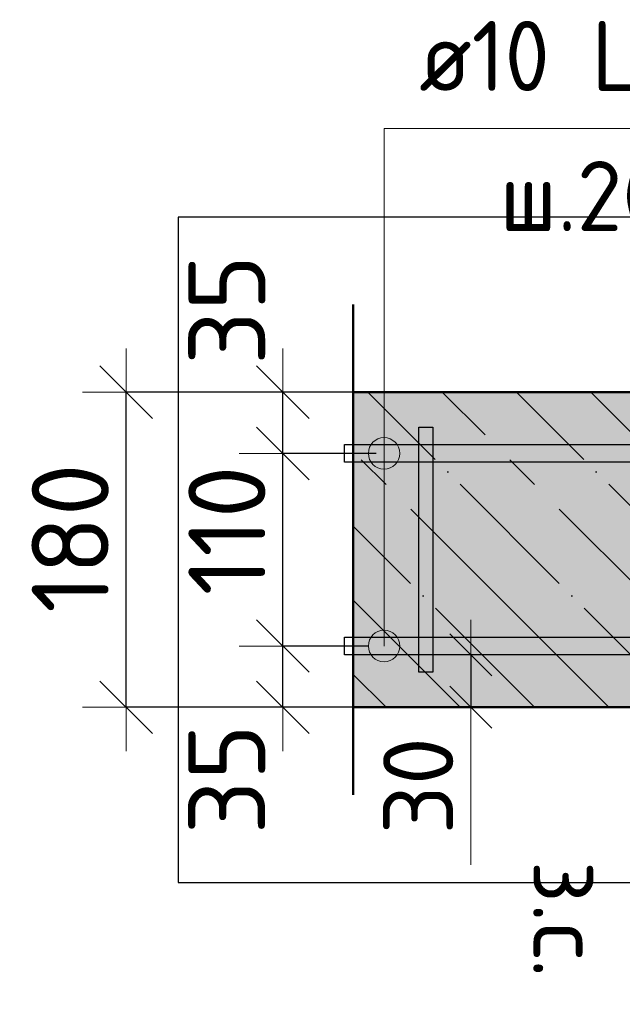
# Model space of a CAD drawing. Header units: millimetres. Extents: x -27380 to 48638, y 46540 to 72525.
# Tile 83 of 106: x 45449 to 45793, y 57312 to 57874. Entities that reach past the tile are written whole.
import ezdxf

# ---------------------------------------------------------------- set-up
doc = ezdxf.new("R2010")
doc.units = ezdxf.units.MM
doc.header["$PDMODE"] = 65
doc.linetypes.add('______11', pattern=[100, 80, -10, 0, -10])
doc.linetypes.add('______5', pattern=[220, 160, -20, 20, -20])
for name, color, linetype, lineweight in [('Standard', 7, 'Continuous', 25), ('Арм.стержн. вертикальными 1', 22, 'Continuous', 35), ('Арм.стержн.горизонт. 1', 180, 'Continuous', 35), ('Размерная линия_ общее', 7, 'Continuous', 13), ('Размерная линия_ общее_1', 7, 'Continuous', 13)]:
    doc.layers.add(name, color=color, linetype=linetype, lineweight=lineweight)
doc.layers.add('Арм.стержн.Стяжки', color=7, linetype='Continuous', lineweight=35, true_color=0x501e0f)
doc.styles.add('ISOCPEUR', font='ISOCPEUR')
doc.dimstyles.new('DIMSTYLE_3', dxfattribs={"dimtxt": 44, "dimasz": 50, "dimexe": 0, "dimexo": 0, "dimgap": 22, "dimtad": 2, "dimdec": 0, "dimrnd": 5, "dimzin": 12, "dimdsep": 46, "dimtxsty": 'ISOCPEUR', "dimblk1": 'ALL_ML_STRICH', "dimblk2": 'ALL_ML_STRICH', "dimsah": 1, "dimcen": 0, "dimclrd": 7, "dimclre": 256, "dimclrt": 7, "dimadec": 0, "dimazin": 0, "dimtfac": 1, "dimtdec": 0, "dimtix": 1, "dimtmove": 2, "dimatfit": 3, "dimfxl": 0, "dimtvp": 1.2, "dimtzin": 0, "dimlwd": 0, "dimlwe": -3, "dimarcsym": 0})
doc.dimstyles.new('DIMSTYLE_7', dxfattribs={"dimtxt": 44, "dimasz": 50, "dimexe": 0, "dimexo": 0, "dimgap": 22, "dimtad": 2, "dimdec": 0, "dimrnd": 5, "dimzin": 12, "dimdsep": 46, "dimtxsty": 'ISOCPEUR', "dimblk1": 'ALL_ML_STRICH', "dimblk2": 'ALL_ML_STRICH', "dimsah": 1, "dimcen": 0, "dimclrd": 7, "dimclre": 256, "dimclrt": 7, "dimadec": 0, "dimazin": 0, "dimtfac": 1, "dimtdec": 0, "dimtix": 1, "dimtmove": 2, "dimatfit": 3, "dimfxl": 0, "dimtzin": 0, "dimlwd": 0, "dimlwe": -3, "dimarcsym": 0})
doc.dimstyles.new('DIMSTYLE_9', dxfattribs={"dimtxt": 40, "dimasz": 40, "dimexe": 0, "dimexo": 0.001, "dimgap": 20, "dimtad": 2, "dimdec": 0, "dimrnd": 5, "dimzin": 12, "dimdsep": 46, "dimtxsty": 'ISOCPEUR', "dimblk1": 'ALL_ML_STRICH', "dimblk2": 'ALL_ML_STRICH', "dimsah": 1, "dimcen": 0, "dimse1": 1, "dimse2": 1, "dimclrd": 7, "dimclre": 256, "dimclrt": 7, "dimadec": 0, "dimazin": 0, "dimtfac": 1, "dimtdec": 0, "dimtix": 1, "dimtmove": 2, "dimatfit": 3, "dimfxl": 0, "dimtvp": 1.2, "dimtzin": 0, "dimlwd": 0, "dimlwe": -3, "dimarcsym": 0})

# ---------------------------------------------------------------- blocks, each defined once
blk = doc.blocks.new('ALL_ML_STRICH')
at = {"color": 0, "linetype": 'ByBlock', "lineweight": -2}
for p, q in [((0, -0.5), (0, 0.5)), ((-0.3, -0.3), (0.3, 0.3)), ((-1, 0), (0.5, 0))]:
    blk.add_line(p, q, dxfattribs=at)
blk = doc.blocks.new('*D326')
at = {"layer": 'DEFPOINTS', "color": 7, "linetype": 'Continuous', "lineweight": 13, "transparency": 33554687}
for p in [(45668.11, 57516.79), (45598.94, 57481.79), (45686.07, 57481.79)]:
    blk.add_point(p, dxfattribs=at)
at = {"layer": 'Размерная линия_ общее', "color": 253, "linetype": 'Continuous', "lineweight": -2, "true_color": 0xa0a0a0, "transparency": 33554687}
for p, q in [((45648.11, 57516.79), (45598.94, 57516.79)), ((45666.07, 57481.79), (45598.94, 57481.79))]:
    blk.add_line(p, q, dxfattribs=at)
at = {"layer": 'Размерная линия_ общее', "color": 7, "linetype": 'Continuous', "lineweight": -2, "transparency": 33554687}
blk.add_line((45598.94, 57481.79), (45598.94, 57516.79), dxfattribs=at)
at = {"layer": 'Размерная линия_ общее', "color": 7, "linetype": 'Continuous', "lineweight": 13, "transparency": 33554687, "xscale": 50, "yscale": 50, "zscale": 50}
for p, rotation in [((45598.94, 57516.79), 90), ((45598.94, 57481.79), 270)]:
    blk.add_blockref('ALL_ML_STRICH', p, dxfattribs=dict(at, rotation=rotation))
at = {"layer": 'Размерная линия_ общее', "color": 7, "linetype": 'Continuous', "lineweight": 13, "transparency": 33554687, "insert": (45566.86, 57440.7), "char_height": 44, "width": 88, "attachment_point": 5, "rotation": 90, "style": 'ISOCPEUR'}
blk.add_mtext('\\A1;{35}', dxfattribs=at)
blk = doc.blocks.new('*D327')
at = {"layer": 'DEFPOINTS', "color": 7, "linetype": 'Continuous', "lineweight": 13, "transparency": 33554687}
for p in [(45672.2, 57626.79), (45598.94, 57516.79), (45668.11, 57516.79)]:
    blk.add_point(p, dxfattribs=at)
at = {"layer": 'Размерная линия_ общее', "color": 253, "linetype": 'Continuous', "lineweight": -2, "true_color": 0xa0a0a0, "transparency": 33554687}
for p, q in [((45652.2, 57626.79), (45598.94, 57626.79)), ((45648.11, 57516.79), (45598.94, 57516.79))]:
    blk.add_line(p, q, dxfattribs=at)
at = {"layer": 'Размерная линия_ общее', "color": 7, "linetype": 'Continuous', "lineweight": -2, "transparency": 33554687}
blk.add_line((45598.94, 57516.79), (45598.94, 57626.79), dxfattribs=at)
at = {"layer": 'Размерная линия_ общее', "color": 7, "linetype": 'Continuous', "lineweight": 13, "transparency": 33554687, "xscale": 50, "yscale": 50, "zscale": 50}
for p, rotation in [((45598.94, 57626.79), 90), ((45598.94, 57516.79), 270)]:
    blk.add_blockref('ALL_ML_STRICH', p, dxfattribs=dict(at, rotation=rotation))
at = {"layer": 'Размерная линия_ общее', "color": 7, "linetype": 'Continuous', "lineweight": 13, "transparency": 33554687, "insert": (45566.94, 57582.79), "char_height": 44, "width": 132, "attachment_point": 5, "rotation": 90, "style": 'ISOCPEUR'}
blk.add_mtext('\\A1;{110}', dxfattribs=at)
blk = doc.blocks.new('*D328')
at = {"layer": 'DEFPOINTS', "color": 7, "linetype": 'Continuous', "lineweight": 13, "transparency": 33554687}
for p in [(45678.08, 57661.79), (45598.94, 57626.79), (45672.2, 57626.79)]:
    blk.add_point(p, dxfattribs=at)
at = {"layer": 'Размерная линия_ общее', "color": 253, "linetype": 'Continuous', "lineweight": -2, "true_color": 0xa0a0a0, "transparency": 33554687}
for p, q in [((45658.08, 57661.79), (45598.94, 57661.79)), ((45652.2, 57626.79), (45598.94, 57626.79))]:
    blk.add_line(p, q, dxfattribs=at)
at = {"layer": 'Размерная линия_ общее', "color": 7, "linetype": 'Continuous', "lineweight": -2, "transparency": 33554687}
blk.add_line((45598.94, 57626.79), (45598.94, 57661.79), dxfattribs=at)
at = {"layer": 'Размерная линия_ общее', "color": 7, "linetype": 'Continuous', "lineweight": 13, "transparency": 33554687, "xscale": 50, "yscale": 50, "zscale": 50}
for p, rotation in [((45598.94, 57661.79), 90), ((45598.94, 57626.79), 270)]:
    blk.add_blockref('ALL_ML_STRICH', p, dxfattribs=dict(at, rotation=rotation))
at = {"layer": 'Размерная линия_ общее', "color": 7, "linetype": 'Continuous', "lineweight": 13, "transparency": 33554687, "insert": (45566.95, 57708.78), "char_height": 44, "width": 88, "attachment_point": 5, "rotation": 90, "style": 'ISOCPEUR'}
blk.add_mtext('\\A1;{35}', dxfattribs=at)
blk = doc.blocks.new('*D329')
at = {"layer": 'DEFPOINTS', "color": 7, "linetype": 'Continuous', "lineweight": 13, "transparency": 33554687}
for p in [(45672.52, 57661.79), (45509.43, 57481.79), (45666.07, 57481.79)]:
    blk.add_point(p, dxfattribs=at)
at = {"layer": 'Размерная линия_ общее', "color": 253, "linetype": 'Continuous', "lineweight": -2, "true_color": 0xa0a0a0, "transparency": 33554687}
for p, q in [((45652.52, 57661.79), (45509.43, 57661.79)), ((45646.07, 57481.79), (45509.43, 57481.79))]:
    blk.add_line(p, q, dxfattribs=at)
at = {"layer": 'Размерная линия_ общее', "color": 7, "linetype": 'Continuous', "lineweight": -2, "transparency": 33554687}
blk.add_line((45509.43, 57481.79), (45509.43, 57661.79), dxfattribs=at)
at = {"layer": 'Размерная линия_ общее', "color": 7, "linetype": 'Continuous', "lineweight": 13, "transparency": 33554687, "xscale": 50, "yscale": 50, "zscale": 50}
for p, rotation in [((45509.43, 57661.79), 90), ((45509.43, 57481.79), 270)]:
    blk.add_blockref('ALL_ML_STRICH', p, dxfattribs=dict(at, rotation=rotation))
at = {"layer": 'Размерная линия_ общее', "color": 7, "linetype": 'Continuous', "lineweight": 13, "transparency": 33554687, "insert": (45477.43, 57578.39), "char_height": 44, "width": 132, "attachment_point": 5, "rotation": 90, "style": 'ISOCPEUR'}
blk.add_mtext('\\A1;{180}', dxfattribs=at)
blk = doc.blocks.new('*D331')
at = {"layer": 'DEFPOINTS', "color": 7, "linetype": 'Continuous', "lineweight": 13, "transparency": 33554687}
for p in [(45697.51, 57511.79), (45706.23, 57511.79), (45697.51, 57481.79)]:
    blk.add_point(p, dxfattribs=at)
at = {"layer": 'Размерная линия_ общее_1', "color": 7, "linetype": 'Continuous', "lineweight": -2, "transparency": 33554687}
blk.add_line((45706.23, 57511.79), (45706.23, 57481.79), dxfattribs=at)
at = {"layer": 'Размерная линия_ общее_1', "color": 7, "linetype": 'Continuous', "lineweight": 13, "transparency": 33554687, "xscale": 40, "yscale": 40, "zscale": 40}
for p, rotation in [((45706.23, 57511.79), 90), ((45706.23, 57481.79), 270)]:
    blk.add_blockref('ALL_ML_STRICH', p, dxfattribs=dict(at, rotation=rotation))
at = {"layer": 'Размерная линия_ общее_1', "color": 7, "linetype": 'Continuous', "lineweight": 13, "transparency": 33554687, "insert": (45676.23, 57436.98), "char_height": 40, "width": 80, "attachment_point": 5, "rotation": 90, "style": 'ISOCPEUR'}
blk.add_mtext('\\A1;{30}', dxfattribs=at)
at = {"layer": 'Размерная линия_ общее_1', "color": 7, "linetype": 'Continuous', "lineweight": 13, "transparency": 33554687, "insert": (45781.97, 57394.2), "char_height": 40, "width": 2, "attachment_point": 1, "rotation": 270, "line_spacing_factor": 0.60241, "style": 'ISOCPEUR'}
blk.add_mtext('з.с.', dxfattribs=at)

msp = doc.modelspace()

# ---------------------------------------------------------------- hatches: boundary and pattern name
at = {"layer": 'Арм.стержн. вертикальными 1', "linetype": 'Continuous', "lineweight": 50, "transparency": 33554687}
for points in [[(45690.56, 57611.79), (45692.48, 57612.17), (45694.1, 57613.26), (45695.18, 57614.88), (45695.56, 57616.79), (45695.18, 57618.71), (45694.1, 57620.33), (45692.48, 57621.41), (45690.56, 57621.79), (45688.65, 57621.41), (45687.03, 57620.33), (45685.94, 57618.71), (45685.56, 57616.79), (45685.94, 57614.88), (45687.03, 57613.26), (45688.65, 57612.17)], [(45690.56, 57521.79), (45692.48, 57522.17), (45694.1, 57523.26), (45695.18, 57524.88), (45695.56, 57526.79), (45695.18, 57528.71), (45694.1, 57530.33), (45692.48, 57531.41), (45690.56, 57531.79), (45688.65, 57531.41), (45687.03, 57530.33), (45685.94, 57528.71), (45685.56, 57526.79), (45685.94, 57524.88), (45687.03, 57523.26), (45688.65, 57522.17)]]:
    msp.add_hatch(color=4, dxfattribs=at).paths.add_polyline_path(points)
at = {"layer": 'Арм.стержн.горизонт. 1', "linetype": 'Continuous', "lineweight": 13, "transparency": 33554687}
for points in [[(45664.5, 57631.29), (45649.02, 57631.29), (45647.76, 57626.79)], [(45664.5, 57631.29), (45647.76, 57626.79), (45665.76, 57626.79)], [(45664.5, 57631.29), (45649.02, 57631.29), (45647.76, 57626.79)], [(45664.5, 57631.29), (45647.76, 57626.79), (45665.76, 57626.79)], [(45664.5, 57631.29), (45649.02, 57631.29), (45647.76, 57626.79)], [(45664.5, 57631.29), (45647.76, 57626.79), (45665.76, 57626.79)], [(45664.5, 57631.29), (45649.02, 57631.29), (45647.76, 57626.79)], [(45664.5, 57631.29), (45647.76, 57626.79), (45665.76, 57626.79)], [(45664.5, 57631.29), (45649.02, 57631.29), (45647.76, 57626.79)], [(45664.5, 57631.29), (45647.76, 57626.79), (45665.76, 57626.79)], [(45664.5, 57631.29), (45649.02, 57631.29), (45647.76, 57626.79)], [(45664.5, 57631.29), (45647.76, 57626.79), (45665.76, 57626.79)], [(45664.5, 57631.29), (45649.02, 57631.29), (45647.76, 57626.79)], [(45664.5, 57631.29), (45647.76, 57626.79), (45665.76, 57626.79)], [(45664.5, 57631.29), (45649.02, 57631.29), (45647.76, 57626.79)], [(45664.5, 57631.29), (45647.76, 57626.79), (45665.76, 57626.79)], [(45664.5, 57631.29), (45649.02, 57631.29), (45647.76, 57626.79)], [(45664.5, 57631.29), (45647.76, 57626.79), (45665.76, 57626.79)], [(45661.26, 57634.53), (45652.26, 57634.53), (45649.02, 57631.29)], [(45661.26, 57634.53), (45649.02, 57631.29), (45664.5, 57631.29)], [(45661.26, 57634.53), (45652.26, 57634.53), (45649.02, 57631.29)], [(45661.26, 57634.53), (45649.02, 57631.29), (45664.5, 57631.29)], [(45661.26, 57634.53), (45652.26, 57634.53), (45649.02, 57631.29)], [(45661.26, 57634.53), (45649.02, 57631.29), (45664.5, 57631.29)], [(45661.26, 57634.53), (45652.26, 57634.53), (45649.02, 57631.29)], [(45661.26, 57634.53), (45649.02, 57631.29), (45664.5, 57631.29)], [(45661.26, 57634.53), (45652.26, 57634.53), (45649.02, 57631.29)], [(45661.26, 57634.53), (45649.02, 57631.29), (45664.5, 57631.29)], [(45661.26, 57634.53), (45652.26, 57634.53), (45649.02, 57631.29)], [(45661.26, 57634.53), (45649.02, 57631.29), (45664.5, 57631.29)], [(45661.26, 57634.53), (45652.26, 57634.53), (45649.02, 57631.29)], [(45661.26, 57634.53), (45649.02, 57631.29), (45664.5, 57631.29)], [(45661.26, 57634.53), (45652.26, 57634.53), (45649.02, 57631.29)], [(45661.26, 57634.53), (45649.02, 57631.29), (45664.5, 57631.29)], [(45661.26, 57634.53), (45652.26, 57634.53), (45649.02, 57631.29)], [(45661.26, 57634.53), (45649.02, 57631.29), (45664.5, 57631.29)], [(45652.26, 57634.53), (45661.26, 57634.53), (45656.76, 57635.79)], [(45652.26, 57634.53), (45661.26, 57634.53), (45656.76, 57635.79)], [(45652.26, 57634.53), (45661.26, 57634.53), (45656.76, 57635.79)], [(45652.26, 57634.53), (45661.26, 57634.53), (45656.76, 57635.79)], [(45652.26, 57634.53), (45661.26, 57634.53), (45656.76, 57635.79)], [(45652.26, 57634.53), (45661.26, 57634.53), (45656.76, 57635.79)], [(45652.26, 57634.53), (45661.26, 57634.53), (45656.76, 57635.79)], [(45652.26, 57634.53), (45661.26, 57634.53), (45656.76, 57635.79)], [(45652.26, 57634.53), (45661.26, 57634.53), (45656.76, 57635.79)], [(45665.76, 57626.79), (45647.76, 57626.79), (45649.02, 57622.29)], [(45665.76, 57626.79), (45647.76, 57626.79), (45649.02, 57622.29)], [(45665.76, 57626.79), (45647.76, 57626.79), (45649.02, 57622.29)], [(45665.76, 57626.79), (45647.76, 57626.79), (45649.02, 57622.29)], [(45665.76, 57626.79), (45647.76, 57626.79), (45649.02, 57622.29)], [(45665.76, 57626.79), (45647.76, 57626.79), (45649.02, 57622.29)], [(45665.76, 57626.79), (45647.76, 57626.79), (45649.02, 57622.29)], [(45665.76, 57626.79), (45647.76, 57626.79), (45649.02, 57622.29)], [(45665.76, 57626.79), (45647.76, 57626.79), (45649.02, 57622.29)], [(45665.76, 57626.79), (45649.02, 57622.29), (45664.5, 57622.29)], [(45665.76, 57626.79), (45649.02, 57622.29), (45664.5, 57622.29)], [(45665.76, 57626.79), (45649.02, 57622.29), (45664.5, 57622.29)], [(45665.76, 57626.79), (45649.02, 57622.29), (45664.5, 57622.29)], [(45665.76, 57626.79), (45649.02, 57622.29), (45664.5, 57622.29)], [(45665.76, 57626.79), (45649.02, 57622.29), (45664.5, 57622.29)], [(45665.76, 57626.79), (45649.02, 57622.29), (45664.5, 57622.29)], [(45665.76, 57626.79), (45649.02, 57622.29), (45664.5, 57622.29)], [(45665.76, 57626.79), (45649.02, 57622.29), (45664.5, 57622.29)], [(45664.5, 57622.29), (45649.02, 57622.29), (45652.26, 57619.05)], [(45664.5, 57622.29), (45649.02, 57622.29), (45652.26, 57619.05)], [(45664.5, 57622.29), (45649.02, 57622.29), (45652.26, 57619.05)], [(45664.5, 57622.29), (45649.02, 57622.29), (45652.26, 57619.05)], [(45664.5, 57622.29), (45649.02, 57622.29), (45652.26, 57619.05)], [(45664.5, 57622.29), (45649.02, 57622.29), (45652.26, 57619.05)], [(45664.5, 57622.29), (45649.02, 57622.29), (45652.26, 57619.05)], [(45664.5, 57622.29), (45649.02, 57622.29), (45652.26, 57619.05)], [(45664.5, 57622.29), (45649.02, 57622.29), (45652.26, 57619.05)], [(45664.5, 57622.29), (45652.26, 57619.05), (45661.26, 57619.05)], [(45664.5, 57622.29), (45652.26, 57619.05), (45661.26, 57619.05)], [(45664.5, 57622.29), (45652.26, 57619.05), (45661.26, 57619.05)], [(45664.5, 57622.29), (45652.26, 57619.05), (45661.26, 57619.05)], [(45664.5, 57622.29), (45652.26, 57619.05), (45661.26, 57619.05)], [(45664.5, 57622.29), (45652.26, 57619.05), (45661.26, 57619.05)], [(45664.5, 57622.29), (45652.26, 57619.05), (45661.26, 57619.05)], [(45664.5, 57622.29), (45652.26, 57619.05), (45661.26, 57619.05)], [(45664.5, 57622.29), (45652.26, 57619.05), (45661.26, 57619.05)], [(45661.26, 57619.05), (45652.26, 57619.05), (45656.76, 57617.79)], [(45661.26, 57619.05), (45652.26, 57619.05), (45656.76, 57617.79)], [(45661.26, 57619.05), (45652.26, 57619.05), (45656.76, 57617.79)], [(45661.26, 57619.05), (45652.26, 57619.05), (45656.76, 57617.79)], [(45661.26, 57619.05), (45652.26, 57619.05), (45656.76, 57617.79)], [(45661.26, 57619.05), (45652.26, 57619.05), (45656.76, 57617.79)], [(45661.26, 57619.05), (45652.26, 57619.05), (45656.76, 57617.79)], [(45661.26, 57619.05), (45652.26, 57619.05), (45656.76, 57617.79)], [(45661.26, 57619.05), (45652.26, 57619.05), (45656.76, 57617.79)], [(45661.26, 57524.53), (45652.26, 57524.53), (45649.02, 57521.29)], [(45661.26, 57524.53), (45649.02, 57521.29), (45664.5, 57521.29)], [(45661.26, 57524.53), (45652.26, 57524.53), (45649.02, 57521.29)], [(45661.26, 57524.53), (45649.02, 57521.29), (45664.5, 57521.29)], [(45661.26, 57524.53), (45652.26, 57524.53), (45649.02, 57521.29)], [(45661.26, 57524.53), (45649.02, 57521.29), (45664.5, 57521.29)], [(45661.26, 57524.53), (45652.26, 57524.53), (45649.02, 57521.29)], [(45661.26, 57524.53), (45649.02, 57521.29), (45664.5, 57521.29)], [(45661.26, 57524.53), (45652.26, 57524.53), (45649.02, 57521.29)], [(45661.26, 57524.53), (45649.02, 57521.29), (45664.5, 57521.29)], [(45661.26, 57524.53), (45652.26, 57524.53), (45649.02, 57521.29)], [(45661.26, 57524.53), (45649.02, 57521.29), (45664.5, 57521.29)], [(45661.26, 57524.53), (45652.26, 57524.53), (45649.02, 57521.29)], [(45661.26, 57524.53), (45649.02, 57521.29), (45664.5, 57521.29)], [(45661.26, 57524.53), (45652.26, 57524.53), (45649.02, 57521.29)], [(45661.26, 57524.53), (45649.02, 57521.29), (45664.5, 57521.29)], [(45661.26, 57524.53), (45652.26, 57524.53), (45649.02, 57521.29)], [(45661.26, 57524.53), (45649.02, 57521.29), (45664.5, 57521.29)], [(45652.26, 57524.53), (45661.26, 57524.53), (45656.76, 57525.79)], [(45652.26, 57524.53), (45661.26, 57524.53), (45656.76, 57525.79)], [(45652.26, 57524.53), (45661.26, 57524.53), (45656.76, 57525.79)], [(45652.26, 57524.53), (45661.26, 57524.53), (45656.76, 57525.79)], [(45652.26, 57524.53), (45661.26, 57524.53), (45656.76, 57525.79)], [(45652.26, 57524.53), (45661.26, 57524.53), (45656.76, 57525.79)], [(45652.26, 57524.53), (45661.26, 57524.53), (45656.76, 57525.79)], [(45652.26, 57524.53), (45661.26, 57524.53), (45656.76, 57525.79)], [(45652.26, 57524.53), (45661.26, 57524.53), (45656.76, 57525.79)], [(45664.5, 57521.29), (45649.02, 57521.29), (45647.76, 57516.79)], [(45664.5, 57521.29), (45647.76, 57516.79), (45665.76, 57516.79)], [(45664.5, 57521.29), (45649.02, 57521.29), (45647.76, 57516.79)], [(45664.5, 57521.29), (45647.76, 57516.79), (45665.76, 57516.79)], [(45664.5, 57521.29), (45649.02, 57521.29), (45647.76, 57516.79)], [(45664.5, 57521.29), (45647.76, 57516.79), (45665.76, 57516.79)], [(45664.5, 57521.29), (45649.02, 57521.29), (45647.76, 57516.79)], [(45664.5, 57521.29), (45647.76, 57516.79), (45665.76, 57516.79)], [(45664.5, 57521.29), (45649.02, 57521.29), (45647.76, 57516.79)], [(45664.5, 57521.29), (45647.76, 57516.79), (45665.76, 57516.79)], [(45664.5, 57521.29), (45649.02, 57521.29), (45647.76, 57516.79)], [(45664.5, 57521.29), (45647.76, 57516.79), (45665.76, 57516.79)], [(45664.5, 57521.29), (45649.02, 57521.29), (45647.76, 57516.79)], [(45664.5, 57521.29), (45647.76, 57516.79), (45665.76, 57516.79)], [(45664.5, 57521.29), (45649.02, 57521.29), (45647.76, 57516.79)], [(45664.5, 57521.29), (45647.76, 57516.79), (45665.76, 57516.79)], [(45664.5, 57521.29), (45649.02, 57521.29), (45647.76, 57516.79)], [(45664.5, 57521.29), (45647.76, 57516.79), (45665.76, 57516.79)], [(45665.76, 57516.79), (45647.76, 57516.79), (45649.02, 57512.29)], [(45665.76, 57516.79), (45647.76, 57516.79), (45649.02, 57512.29)], [(45665.76, 57516.79), (45647.76, 57516.79), (45649.02, 57512.29)], [(45665.76, 57516.79), (45647.76, 57516.79), (45649.02, 57512.29)], [(45665.76, 57516.79), (45647.76, 57516.79), (45649.02, 57512.29)], [(45665.76, 57516.79), (45647.76, 57516.79), (45649.02, 57512.29)], [(45665.76, 57516.79), (45647.76, 57516.79), (45649.02, 57512.29)], [(45665.76, 57516.79), (45647.76, 57516.79), (45649.02, 57512.29)], [(45665.76, 57516.79), (45647.76, 57516.79), (45649.02, 57512.29)], [(45665.76, 57516.79), (45649.02, 57512.29), (45664.5, 57512.29)], [(45665.76, 57516.79), (45649.02, 57512.29), (45664.5, 57512.29)], [(45665.76, 57516.79), (45649.02, 57512.29), (45664.5, 57512.29)], [(45665.76, 57516.79), (45649.02, 57512.29), (45664.5, 57512.29)], [(45665.76, 57516.79), (45649.02, 57512.29), (45664.5, 57512.29)], [(45665.76, 57516.79), (45649.02, 57512.29), (45664.5, 57512.29)], [(45665.76, 57516.79), (45649.02, 57512.29), (45664.5, 57512.29)], [(45665.76, 57516.79), (45649.02, 57512.29), (45664.5, 57512.29)], [(45665.76, 57516.79), (45649.02, 57512.29), (45664.5, 57512.29)], [(45664.5, 57512.29), (45649.02, 57512.29), (45652.26, 57509.05)], [(45664.5, 57512.29), (45649.02, 57512.29), (45652.26, 57509.05)], [(45664.5, 57512.29), (45649.02, 57512.29), (45652.26, 57509.05)], [(45664.5, 57512.29), (45649.02, 57512.29), (45652.26, 57509.05)], [(45664.5, 57512.29), (45649.02, 57512.29), (45652.26, 57509.05)], [(45664.5, 57512.29), (45649.02, 57512.29), (45652.26, 57509.05)], [(45664.5, 57512.29), (45649.02, 57512.29), (45652.26, 57509.05)], [(45664.5, 57512.29), (45649.02, 57512.29), (45652.26, 57509.05)], [(45664.5, 57512.29), (45649.02, 57512.29), (45652.26, 57509.05)], [(45664.5, 57512.29), (45652.26, 57509.05), (45661.26, 57509.05)], [(45664.5, 57512.29), (45652.26, 57509.05), (45661.26, 57509.05)], [(45664.5, 57512.29), (45652.26, 57509.05), (45661.26, 57509.05)], [(45664.5, 57512.29), (45652.26, 57509.05), (45661.26, 57509.05)], [(45664.5, 57512.29), (45652.26, 57509.05), (45661.26, 57509.05)], [(45664.5, 57512.29), (45652.26, 57509.05), (45661.26, 57509.05)], [(45664.5, 57512.29), (45652.26, 57509.05), (45661.26, 57509.05)], [(45664.5, 57512.29), (45652.26, 57509.05), (45661.26, 57509.05)], [(45664.5, 57512.29), (45652.26, 57509.05), (45661.26, 57509.05)], [(45661.26, 57509.05), (45652.26, 57509.05), (45656.76, 57507.79)], [(45661.26, 57509.05), (45652.26, 57509.05), (45656.76, 57507.79)], [(45661.26, 57509.05), (45652.26, 57509.05), (45656.76, 57507.79)], [(45661.26, 57509.05), (45652.26, 57509.05), (45656.76, 57507.79)], [(45661.26, 57509.05), (45652.26, 57509.05), (45656.76, 57507.79)], [(45661.26, 57509.05), (45652.26, 57509.05), (45656.76, 57507.79)], [(45661.26, 57509.05), (45652.26, 57509.05), (45656.76, 57507.79)], [(45661.26, 57509.05), (45652.26, 57509.05), (45656.76, 57507.79)], [(45661.26, 57509.05), (45652.26, 57509.05), (45656.76, 57507.79)]]:
    msp.add_hatch(color=7, dxfattribs=at).paths.add_polyline_path(points)
at = {"layer": 'Размерная линия_ общее', "linetype": 'Continuous', "lineweight": -3, "transparency": 33554687}
msp.add_hatch(color=7, dxfattribs=at).paths.add_polyline_path([(46320.56, 57481.79), (46320.56, 57661.79), (45639.16, 57661.79), (45639.16, 57481.79)])

# ---------------------------------------------------------------- linework, layer by layer
at = {"layer": 'Standard', "color": 7, "linetype": 'Continuous', "lineweight": 13, "transparency": 33554687}
msp.add_line((45706.23, 57481.79), (45706.23, 57391.79), dxfattribs=at)
at = {"layer": 'Standard', "color": 7, "linetype": 'Continuous', "lineweight": 25, "transparency": 33554687}
msp.add_lwpolyline([(45539.16, 57761.79), (45539.16, 57381.79), (46420.57, 57381.79), (46420.57, 57761.79), (45539.16, 57761.79)], dxfattribs=at)
at = {"layer": 'Арм.стержн.горизонт. 1', "color": 7, "linetype": 'Continuous', "lineweight": 13, "transparency": 33554687}
for p, q in [((45656.76, 57812.44), (45656.76, 57626.79)), ((45656.76, 57812.44), (45656.76, 57626.79)), ((45656.76, 57812.44), (45656.76, 57626.79)), ((45656.76, 57812.44), (45656.76, 57626.79)), ((45656.76, 57812.44), (45656.76, 57626.79)), ((45656.76, 57812.44), (45656.76, 57626.79)), ((45656.76, 57812.44), (45656.76, 57626.79)), ((45656.76, 57812.44), (45656.76, 57626.79)), ((45656.76, 57812.44), (45656.76, 57626.79)), ((45656.76, 57812.44), (45656.76, 57516.79)), ((45656.76, 57812.44), (45656.76, 57516.79)), ((45656.76, 57812.44), (45656.76, 57516.79)), ((45656.76, 57812.44), (45656.76, 57516.79)), ((45656.76, 57812.44), (45656.76, 57516.79)), ((45656.76, 57812.44), (45656.76, 57516.79)), ((45656.76, 57812.44), (45656.76, 57516.79)), ((45656.76, 57812.44), (45656.76, 57516.79)), ((45656.76, 57812.44), (45944.76, 57812.44)), ((45656.76, 57812.44), (45656.76, 57516.79)), ((45656.76, 57635.79), (45656.76, 57635.79)), ((45656.76, 57635.79), (45656.76, 57635.79)), ((45656.76, 57635.79), (45656.76, 57635.79)), ((45656.76, 57635.79), (45656.76, 57635.79)), ((45656.76, 57635.79), (45656.76, 57635.79)), ((45656.76, 57635.79), (45656.76, 57635.79)), ((45656.76, 57635.79), (45656.76, 57635.79)), ((45656.76, 57635.79), (45656.76, 57635.79)), ((45656.76, 57635.79), (45656.76, 57635.79)), ((45647.76, 57626.79), (45647.76, 57626.79)), ((45647.76, 57626.79), (45647.76, 57626.79)), ((45647.76, 57626.79), (45647.76, 57626.79)), ((45647.76, 57626.79), (45647.76, 57626.79)), ((45647.76, 57626.79), (45647.76, 57626.79)), ((45647.76, 57626.79), (45647.76, 57626.79)), ((45647.76, 57626.79), (45647.76, 57626.79)), ((45647.76, 57626.79), (45647.76, 57626.79)), ((45647.76, 57626.79), (45647.76, 57626.79)), ((45665.76, 57626.79), (45665.76, 57626.79)), ((45665.76, 57626.79), (45665.76, 57626.79)), ((45665.76, 57626.79), (45665.76, 57626.79)), ((45665.76, 57626.79), (45665.76, 57626.79)), ((45665.76, 57626.79), (45665.76, 57626.79)), ((45665.76, 57626.79), (45665.76, 57626.79)), ((45665.76, 57626.79), (45665.76, 57626.79)), ((45665.76, 57626.79), (45665.76, 57626.79)), ((45665.76, 57626.79), (45665.76, 57626.79)), ((45656.76, 57617.79), (45656.76, 57617.79)), ((45656.76, 57617.79), (45656.76, 57617.79)), ((45656.76, 57617.79), (45656.76, 57617.79)), ((45656.76, 57617.79), (45656.76, 57617.79)), ((45656.76, 57617.79), (45656.76, 57617.79)), ((45656.76, 57617.79), (45656.76, 57617.79)), ((45656.76, 57617.79), (45656.76, 57617.79)), ((45656.76, 57617.79), (45656.76, 57617.79)), ((45656.76, 57617.79), (45656.76, 57617.79)), ((45656.76, 57525.79), (45656.76, 57525.79)), ((45656.76, 57525.79), (45656.76, 57525.79)), ((45656.76, 57525.79), (45656.76, 57525.79)), ((45656.76, 57525.79), (45656.76, 57525.79)), ((45656.76, 57525.79), (45656.76, 57525.79)), ((45656.76, 57525.79), (45656.76, 57525.79)), ((45656.76, 57525.79), (45656.76, 57525.79)), ((45656.76, 57525.79), (45656.76, 57525.79)), ((45656.76, 57525.79), (45656.76, 57525.79)), ((45647.76, 57516.79), (45647.76, 57516.79)), ((45647.76, 57516.79), (45647.76, 57516.79)), ((45647.76, 57516.79), (45647.76, 57516.79)), ((45647.76, 57516.79), (45647.76, 57516.79)), ((45647.76, 57516.79), (45647.76, 57516.79)), ((45647.76, 57516.79), (45647.76, 57516.79)), ((45647.76, 57516.79), (45647.76, 57516.79)), ((45647.76, 57516.79), (45647.76, 57516.79)), ((45647.76, 57516.79), (45647.76, 57516.79)), ((45665.76, 57516.79), (45665.76, 57516.79)), ((45665.76, 57516.79), (45665.76, 57516.79)), ((45665.76, 57516.79), (45665.76, 57516.79)), ((45665.76, 57516.79), (45665.76, 57516.79)), ((45665.76, 57516.79), (45665.76, 57516.79)), ((45665.76, 57516.79), (45665.76, 57516.79)), ((45665.76, 57516.79), (45665.76, 57516.79)), ((45665.76, 57516.79), (45665.76, 57516.79)), ((45665.76, 57516.79), (45665.76, 57516.79)), ((45656.76, 57507.79), (45656.76, 57507.79)), ((45656.76, 57507.79), (45656.76, 57507.79)), ((45656.76, 57507.79), (45656.76, 57507.79)), ((45656.76, 57507.79), (45656.76, 57507.79)), ((45656.76, 57507.79), (45656.76, 57507.79)), ((45656.76, 57507.79), (45656.76, 57507.79)), ((45656.76, 57507.79), (45656.76, 57507.79)), ((45656.76, 57507.79), (45656.76, 57507.79)), ((45656.76, 57507.79), (45656.76, 57507.79))]:
    msp.add_line(p, q, dxfattribs=at)
at = {"layer": 'Арм.стержн.горизонт. 1', "color": 52, "linetype": 'Continuous', "lineweight": 50, "transparency": 33554687}
for p, q in [((46320.56, 57661.79), (45639.16, 57661.79)), ((46320.57, 57481.79), (45639.16, 57481.79))]:
    msp.add_line(p, q, dxfattribs=at)
at = {"layer": 'Арм.стержн.горизонт. 1', "color": 4, "linetype": 'Continuous', "lineweight": 25, "transparency": 33554687}
for points in [[(45634.16, 57631.79), (46290.56, 57631.79), (46290.56, 57621.79), (45634.16, 57621.79), (45634.16, 57631.79)], [(45634.16, 57631.79), (46290.56, 57631.79), (46290.56, 57621.79), (45634.16, 57621.79), (45634.16, 57631.79)], [(45634.16, 57631.79), (46290.56, 57631.79), (46290.56, 57621.79), (45634.16, 57621.79), (45634.16, 57631.79)], [(45634.16, 57631.79), (46290.56, 57631.79), (46290.56, 57621.79), (45634.16, 57621.79), (45634.16, 57631.79)], [(45634.16, 57631.79), (46290.56, 57631.79), (46290.56, 57621.79), (45634.16, 57621.79), (45634.16, 57631.79)], [(45634.16, 57631.79), (46290.56, 57631.79), (46290.56, 57621.79), (45634.16, 57621.79), (45634.16, 57631.79)], [(45634.16, 57631.79), (46290.56, 57631.79), (46290.56, 57621.79), (45634.16, 57621.79), (45634.16, 57631.79)], [(45634.16, 57631.79), (46290.56, 57631.79), (46290.56, 57621.79), (45634.16, 57621.79), (45634.16, 57631.79)], [(45634.16, 57631.79), (46290.56, 57631.79), (46290.56, 57621.79), (45634.16, 57621.79), (45634.16, 57631.79)], [(45634.16, 57521.79), (46290.57, 57521.79), (46290.57, 57511.79), (45634.16, 57511.79), (45634.16, 57521.79)], [(45634.16, 57521.79), (46290.57, 57521.79), (46290.57, 57511.79), (45634.16, 57511.79), (45634.16, 57521.79)], [(45634.16, 57521.79), (46290.57, 57521.79), (46290.57, 57511.79), (45634.16, 57511.79), (45634.16, 57521.79)], [(45634.16, 57521.79), (46290.57, 57521.79), (46290.57, 57511.79), (45634.16, 57511.79), (45634.16, 57521.79)], [(45634.16, 57521.79), (46290.57, 57521.79), (46290.57, 57511.79), (45634.16, 57511.79), (45634.16, 57521.79)], [(45634.16, 57521.79), (46290.57, 57521.79), (46290.57, 57511.79), (45634.16, 57511.79), (45634.16, 57521.79)], [(45634.16, 57521.79), (46290.57, 57521.79), (46290.57, 57511.79), (45634.16, 57511.79), (45634.16, 57521.79)], [(45634.16, 57521.79), (46290.57, 57521.79), (46290.57, 57511.79), (45634.16, 57511.79), (45634.16, 57521.79)], [(45634.16, 57521.79), (46290.57, 57521.79), (46290.57, 57511.79), (45634.16, 57511.79), (45634.16, 57521.79)]]:
    msp.add_lwpolyline(points, dxfattribs=at)
at = {"layer": 'Арм.стержн.горизонт. 1', "color": 7, "linetype": 'Continuous', "lineweight": 13, "transparency": 33554687}
for centre in [(45656.76, 57626.79), (45656.76, 57626.79), (45656.76, 57626.79), (45656.76, 57626.79), (45656.76, 57626.79), (45656.76, 57626.79), (45656.76, 57626.79), (45656.76, 57626.79), (45656.76, 57626.79), (45656.76, 57516.79), (45656.76, 57516.79), (45656.76, 57516.79), (45656.76, 57516.79), (45656.76, 57516.79), (45656.76, 57516.79), (45656.76, 57516.79), (45656.76, 57516.79), (45656.76, 57516.79)]:
    msp.add_circle(centre, 9, dxfattribs=at)
at = {"layer": 'Арм.стержн.Стяжки', "color": 40, "linetype": 'Continuous', "lineweight": 25, "transparency": 33554687}
msp.add_lwpolyline([(45676.56, 57501.79), (45676.56, 57641.79), (45684.56, 57641.79), (45684.56, 57501.79), (45676.56, 57501.79)], dxfattribs=at)
msp.add_lwpolyline([(45676.56, 57501.79), (45676.56, 57641.79), (45684.56, 57641.79), (45684.56, 57501.79), (45676.56, 57501.79)], dxfattribs=at)
msp.add_lwpolyline([(45676.56, 57501.79), (45676.56, 57641.79), (45684.56, 57641.79), (45684.56, 57501.79), (45676.56, 57501.79)], dxfattribs=at)
msp.add_lwpolyline([(45676.56, 57501.79), (45676.56, 57641.79), (45684.56, 57641.79), (45684.56, 57501.79), (45676.56, 57501.79)], dxfattribs=at)
at = {"layer": 'Размерная линия_ общее', "color": 7, "linetype": 'Continuous', "lineweight": 50, "transparency": 33554687}
for p, q in [((45639.16, 57711.79), (45639.16, 57431.79)), ((46320.56, 57661.79), (45639.16, 57661.79)), ((45639.16, 57481.79), (46320.56, 57481.79))]:
    msp.add_line(p, q, dxfattribs=at)
at = {"layer": 'Размерная линия_ общее', "color": 7, "linetype": '______11', "lineweight": -3, "transparency": 33554687}
for p, q in [((45827.55, 57481.79), (45647.55, 57661.79)), ((45912.4, 57481.79), (45732.4, 57661.79)), ((45742.69, 57481.79), (45639.16, 57585.32)), ((45657.84, 57481.79), (45639.16, 57500.47))]:
    msp.add_line(p, q, dxfattribs=at)
at = {"layer": 'Размерная линия_ общее', "color": 7, "linetype": '______5', "lineweight": -3, "transparency": 33554687}
for p, q in [((45869.97, 57481.79), (45689.97, 57661.79)), ((45954.83, 57481.79), (45774.83, 57661.79)), ((45785.12, 57481.79), (45639.16, 57627.75)), ((45700.27, 57481.79), (45639.16, 57542.9))]:
    msp.add_line(p, q, dxfattribs=at)

# ---------------------------------------------------------------- texts
at = {"layer": 'Арм.стержн.горизонт. 1', "color": 7, "linetype": 'Continuous', "lineweight": 25, "transparency": 33554687, "char_height": 40, "attachment_point": 7, "style": 'ISOCPEUR'}
for s, insert, width in [('\\W0.94;ø10 L=п.м.', (45676.76, 57833.77), 266.6442), ('\\W0.95;ш.200 ', (45722.76, 57753.77), 174.9328)]:
    msp.add_mtext(s, dxfattribs=dict(at, insert=insert, width=width))

# ---------------------------------------------------------------- dimensions: what is measured, and where the dimension line sits
at = {"layer": 'Размерная линия_ общее', "color": 7, "linetype": 'Continuous', "lineweight": 13, "transparency": 33554687}
for base, p1, p2, dimstyle, picture, middle in [((45598.94, 57661.79), (45652.2, 57626.79), (45658.08, 57661.79), 'DIMSTYLE_3', '*D328', (45566.95, 57708.78)), ((45509.43, 57661.79), (45646.07, 57481.79), (45652.52, 57661.79), 'DIMSTYLE_7', '*D329', (45477.43, 57578.39)), ((45598.94, 57626.79), (45648.11, 57516.79), (45652.2, 57626.79), 'DIMSTYLE_3', '*D327', (45566.94, 57582.79)), ((45598.94, 57516.79), (45666.07, 57481.79), (45648.11, 57516.79), 'DIMSTYLE_3', '*D326', (45566.86, 57440.7))]:
    dim = msp.add_linear_dim(base=base, p1=p1, p2=p2, angle=90, dimstyle=dimstyle, override={"dimpost": '<>', "dimclrd": 7, "dimclre": 253, "dimclrt": 7, "dimlwd": 0, "dimlwe": 65533}, dxfattribs=at)
    dim.commit()
    dim.dimension.update_dxf_attribs({"geometry": picture, "text_midpoint": middle, "dimtype": 160})
at = {"layer": 'Размерная линия_ общее_1', "color": 7, "linetype": 'Continuous', "lineweight": 13, "transparency": 33554687}
dim = msp.add_linear_dim(base=(45706.23, 57481.79), p1=(45697.52, 57511.79), p2=(45697.52, 57481.79), angle=270, text='<>\\Xз.с.', dimstyle='DIMSTYLE_9', override={"dimpost": '<>', "dimclrd": 7, "dimclre": 253, "dimclrt": 7, "dimlwd": 0, "dimlwe": 65533}, dxfattribs=at)
dim.commit()
dim.dimension.update_dxf_attribs({"geometry": '*D331', "text_midpoint": (45676.23, 57436.98), "dimtype": 160})

doc.saveas('drawing.dxf')
